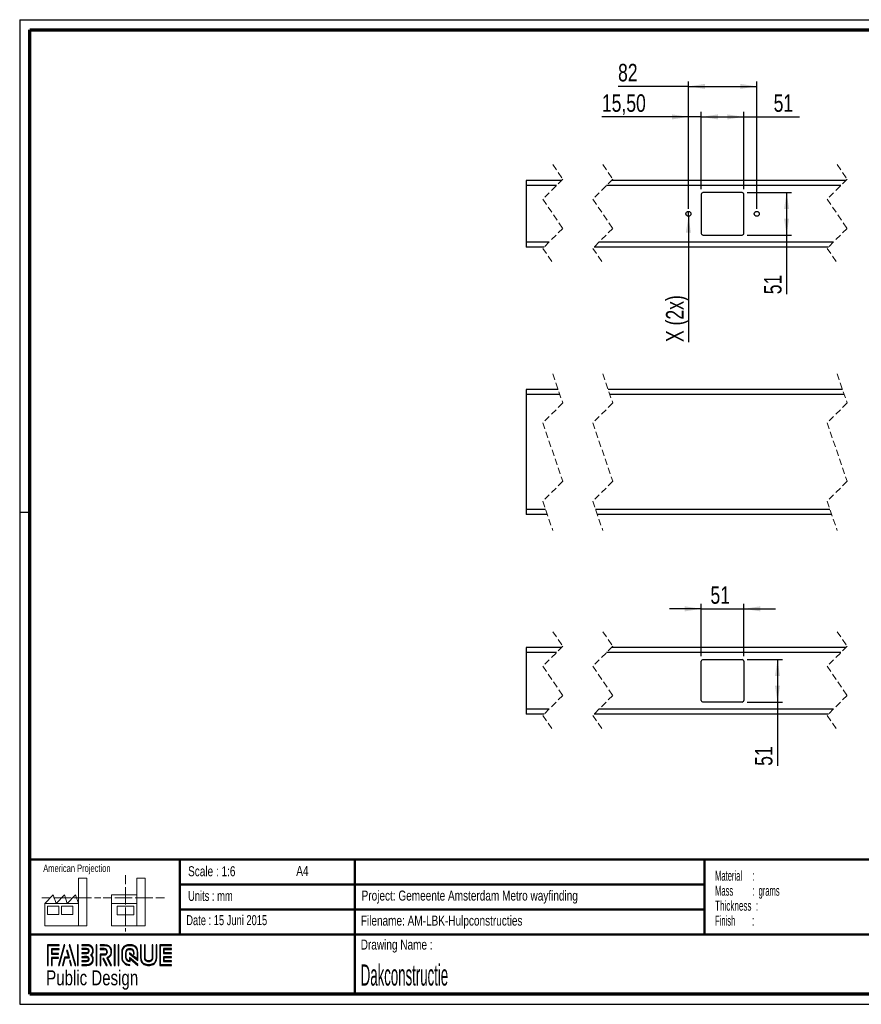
# Paper-space layout 'Gaten dakconstructie (Pendel)' of a CAD drawing. Header units: millimetres. Extents: x 7 to 291, y 7 to 204.
# Tile 1 of 2: x 7 to 175, y 7 to 204. Entities that reach past the tile are written whole.
import ezdxf

# ---------------------------------------------------------------- set-up
doc = ezdxf.new("R2010")
doc.units = ezdxf.units.MM
doc.linetypes.add('HIDDEN', pattern=[1.905, 1.27, -0.635])
for name, color, linetype in [('LAYER1', 7, 'Continuous'), ('LAYER2', 7, 'Continuous'), ('LOGO', 7, 'Continuous')]:
    doc.layers.add(name, color=color, linetype=linetype)
doc.styles.add('SLDTEXTSTYLE0', font='TXT', dxfattribs={"width": 0.7})
doc.styles.add('SLDTEXTSTYLE1', font='TXT', dxfattribs={"width": 0.75})
doc.styles.add('SLDTEXTSTYLE2', font='TXT', dxfattribs={"width": 0.697368})
doc.styles.add('SLDTEXTSTYLE4', font='TXT', dxfattribs={"width": 0.5675})
doc.styles.add('SLDTEXTSTYLE5', font='TXT', dxfattribs={"width": 0.55})
doc.styles.add('SLDTEXTSTYLE6', font='TXT', dxfattribs={"width": 0.605})
doc.styles.add('SLDTEXTSTYLE7', font='TXT', dxfattribs={"width": 0.549})
doc.styles.add('SLDTEXTSTYLE8', font='TXT', dxfattribs={"width": 0.467045})
doc.dimstyles.new('SLDDIMSTYLE10', dxfattribs={"dimtxt": 3.5, "dimasz": 3.302, "dimexe": 0, "dimexo": 0.0625, "dimgap": 0.875, "dimtad": 1, "dimlfac": 6, "dimrnd": 1e-09, "dimzin": 12, "dimdsep": 46, "dimtxsty": 'SLDTEXTSTYLE1', "dimsah": 1, "dimcen": 0.09, "dimadec": 0, "dimazin": 3, "dimtfac": 1, "dimtmove": 0, "dimatfit": 0, "dimfxl": 1, "dimfrac": 2, "dimtolj": 1, "dimtzin": 12, "dimarcsym": 0})
doc.dimstyles.new('SLDDIMSTYLE11', dxfattribs={"dimtxt": 3.5, "dimasz": 3.302, "dimexe": 0, "dimexo": 0.0625, "dimgap": 0.875, "dimtad": 1, "dimlfac": 6, "dimrnd": 1e-09, "dimzin": 12, "dimdsep": 46, "dimtxsty": 'SLDTEXTSTYLE1', "dimsah": 1, "dimcen": 0.09, "dimadec": 0, "dimazin": 3, "dimtfac": 1, "dimtofl": 0, "dimtmove": 0, "dimatfit": 3, "dimfxl": 1, "dimfrac": 2, "dimtolj": 1, "dimtzin": 12, "dimarcsym": 0})
doc.dimstyles.new('SLDDIMSTYLE12', dxfattribs={"dimtxt": 3.5, "dimasz": 3.302, "dimexe": 0, "dimexo": 0.0625, "dimgap": 0.875, "dimtad": 1, "dimlfac": 6, "dimrnd": 1e-09, "dimzin": 12, "dimdsep": 46, "dimtxsty": 'SLDTEXTSTYLE1', "dimblk1": 'NONE', "dimsah": 1, "dimcen": 0, "dimadec": 0, "dimazin": 3, "dimtfac": 1, "dimtmove": 0, "dimatfit": 3, "dimldrblk": 'NONE', "dimfxl": 1, "dimfrac": 2, "dimtolj": 1, "dimtzin": 12, "dimarcsym": 0})

# ---------------------------------------------------------------- blocks, each defined once
blk = doc.blocks.new('SW_NOTE_0_18')
at = {"layer": 'LOGO', "color": 0, "char_height": 2, "attachment_point": 1}
for s, insert, style in [('Material     :', (0, 2.58), 'SLDTEXTSTYLE4'), ('Mass         :  grams', (0, -0.42), 'SLDTEXTSTYLE5'), ('Thickness  :', (0, -3.42), 'SLDTEXTSTYLE6'), ('Finish        :', (0, -6.42), 'SLDTEXTSTYLE7')]:
    blk.add_mtext(s, dxfattribs=dict(at, insert=insert, style=style))
blk = doc.blocks.new('_D_31')
at = {"layer": 'LOGO'}
for p, q in [((142.9, 76.41), (142.9, 86.91)), ((151.4, 76.41), (151.4, 86.91)), ((142.9, 85.91), (136.55, 85.91)), ((142.9, 85.91), (151.4, 85.91)), ((151.4, 85.91), (157.75, 85.91))]:
    blk.add_line(p, q, dxfattribs=at)
for points in [[(142.9, 85.91), (139.6, 86.42), (139.6, 85.4)], [(151.4, 85.91), (154.71, 85.4), (154.71, 86.42)]]:
    blk.add_solid(points, dxfattribs=at)
at = {"layer": 'LOGO', "insert": (144.73, 90.42), "char_height": 3.5, "attachment_point": 1, "style": 'SLDTEXTSTYLE1'}
blk.add_mtext('51', dxfattribs=at)
blk = doc.blocks.new('_D_32')
at = {"layer": 'LOGO'}
for p, q in [((152.07, 75.75), (159.14, 75.75)), ((158.14, 75.75), (158.14, 67.25)), ((152.07, 67.25), (159.14, 67.25)), ((158.14, 67.25), (158.14, 54.5))]:
    blk.add_line(p, q, dxfattribs=at)
for points in [[(158.14, 75.75), (157.63, 72.45), (158.65, 72.45)], [(158.14, 67.25), (158.65, 70.55), (157.63, 70.55)]]:
    blk.add_solid(points, dxfattribs=at)
at = {"layer": 'LOGO', "insert": (153.63, 54.5), "char_height": 3.5, "attachment_point": 1, "rotation": 90, "style": 'SLDTEXTSTYLE1'}
blk.add_mtext('51', dxfattribs=at)
blk = doc.blocks.new('_D_33')
at = {"layer": 'LOGO'}
for p, q in [((140.32, 165.94), (140.32, 191.44)), ((153.99, 165.94), (153.99, 191.44)), ((140.32, 190.44), (126.25, 190.44)), ((140.32, 190.44), (153.99, 190.44))]:
    blk.add_line(p, q, dxfattribs=at)
for points in [[(140.32, 190.44), (143.62, 189.93), (143.62, 190.94)], [(153.99, 190.44), (150.68, 190.94), (150.68, 189.93)]]:
    blk.add_solid(points, dxfattribs=at)
at = {"layer": 'LOGO', "insert": (126.25, 194.95), "char_height": 3.5, "attachment_point": 1, "style": 'SLDTEXTSTYLE1'}
blk.add_mtext('82', dxfattribs=at)
blk = doc.blocks.new('_D_34')
at = {"layer": 'LOGO'}
for q in [(140.32, 165.44), (140.32, 139.29)]:
    blk.add_line((140.32, 164.44), q, dxfattribs=at)
blk.add_solid([(140.32, 164.44), (139.81, 161.14), (140.83, 161.14)], dxfattribs=at)
at = {"layer": 'LOGO', "insert": (135.84, 139.29), "char_height": 3.5, "attachment_point": 1, "rotation": 90, "style": 'SLDTEXTSTYLE1'}
blk.add_mtext('X (2x)', dxfattribs=at)
blk = doc.blocks.new('_None')
blk = doc.blocks.new('_D_35')
at = {"layer": 'LOGO'}
for p, q in [((142.9, 169.86), (142.9, 185.34)), ((151.4, 169.86), (151.4, 185.34)), ((142.9, 184.34), (151.4, 184.34)), ((151.4, 184.34), (162.54, 184.34))]:
    blk.add_line(p, q, dxfattribs=at)
for points in [[(142.9, 184.34), (146.21, 183.83), (146.21, 184.84)], [(151.4, 184.34), (148.1, 184.84), (148.1, 183.83)]]:
    blk.add_solid(points, dxfattribs=at)
at = {"layer": 'LOGO', "insert": (157.37, 188.85), "char_height": 3.5, "attachment_point": 1, "style": 'SLDTEXTSTYLE1'}
blk.add_mtext('51', dxfattribs=at)
blk = doc.blocks.new('_D_36')
at = {"layer": 'LOGO'}
for p, q in [((152.07, 169.19), (160.96, 169.19)), ((159.96, 169.19), (159.96, 160.69)), ((152.07, 160.69), (160.96, 160.69)), ((159.96, 160.69), (159.96, 148.85))]:
    blk.add_line(p, q, dxfattribs=at)
for points in [[(159.96, 169.19), (159.45, 165.89), (160.46, 165.89)], [(159.96, 160.69), (160.46, 163.99), (159.45, 163.99)]]:
    blk.add_solid(points, dxfattribs=at)
at = {"layer": 'LOGO', "insert": (155.44, 148.85), "char_height": 3.5, "attachment_point": 1, "rotation": 90, "style": 'SLDTEXTSTYLE1'}
blk.add_mtext('51', dxfattribs=at)
blk = doc.blocks.new('_D_37')
at = {"layer": 'LOGO'}
for p, q in [((140.32, 165.94), (140.32, 185.34)), ((142.9, 169.86), (142.9, 185.34)), ((140.32, 184.34), (123.02, 184.34)), ((142.9, 184.34), (140.32, 184.34)), ((142.9, 184.34), (149.25, 184.34))]:
    blk.add_line(p, q, dxfattribs=at)
for points in [[(140.32, 184.34), (137.02, 184.84), (137.02, 183.83)], [(142.9, 184.34), (146.21, 183.83), (146.21, 184.84)]]:
    blk.add_solid(points, dxfattribs=at)
at = {"layer": 'LOGO', "insert": (123.02, 188.85), "char_height": 3.5, "attachment_point": 1, "style": 'SLDTEXTSTYLE1'}
blk.add_mtext('15,50', dxfattribs=at)

psp = doc.layouts.new('Gaten dakconstructie (Pendel)')

# ---------------------------------------------------------------- hatches: boundary and pattern name
at = {"layer": 'LOGO'}
for points in [[(12.1556, 14.5513), (12.2937, 14.5513), (12.2937, 18.5369), (14.4917, 18.5369), (14.4917, 18.6746), (12.1556, 18.6746)], [(13.0549, 16.9247), (13.0549, 17.7554), (14.4917, 17.7554), (14.4917, 17.8937), (12.9168, 17.8937), (12.9168, 16.7864), (14.3556, 16.7864), (14.3556, 16.9247)], [(15.6216, 18.6974), (15.4787, 18.6974), (14.2989, 14.5741), (14.4415, 14.5741)], [(17.7833, 14.5741), (16.6032, 18.6974), (16.4562, 18.6974), (17.6385, 14.5741)], [(18.2845, 14.5741), (18.2845, 18.6974), (18.1462, 18.6974), (18.1462, 14.5741)], [(21.988, 14.5741), (21.988, 18.6974), (21.8497, 18.6974), (21.8497, 14.5741)], [(25.6356, 14.5741), (25.6356, 18.6974), (25.4976, 18.6974), (25.4976, 14.5741)], [(26.4201, 14.5741), (26.4201, 18.6974), (26.2822, 18.6974), (26.2822, 14.5741)], [(35.4978, 17.0959), (35.4978, 17.7782), (36.9288, 17.7782), (36.9288, 17.9165), (35.3592, 17.9165), (35.3592, 16.9574), (36.9288, 16.9574), (36.9288, 17.0959)], [(13.0549, 14.5513), (13.0549, 16.0053), (14.3556, 16.0053), (14.3556, 16.1431), (12.9168, 16.1431), (12.9168, 14.5513)], [(15.2569, 14.5741), (15.6687, 16.0853), (16.5031, 16.0853), (16.108, 17.5808), (15.9604, 17.5808), (16.3241, 16.2236), (15.563, 16.2236), (15.1166, 14.5741)], [(24.0365, 14.5741), (23.378, 15.9163), (23.2241, 15.9163), (23.8828, 14.5741)], [(36.9288, 15.3561), (36.9288, 15.4945), (35.4978, 15.4945), (35.4978, 16.1769), (36.9288, 16.1769), (36.9288, 16.315), (35.3592, 16.315), (35.3592, 15.3561)], [(16.9549, 14.5741), (16.6818, 15.5614), (16.5341, 15.5614), (16.8148, 14.5741)]]:
    psp.add_hatch(color=256, dxfattribs=at).paths.add_polyline_path(points, flags=0)
h = psp.add_hatch(color=256, dxfattribs=at)
edge = h.paths.add_edge_path(flags=0)
edge.add_line((18.9972, 14.5741), (20.0042, 14.5741))
edge.add_spline(control_points=[(20.0042, 14.5741), (20.6984, 14.5741), (21.2627, 15.1403), (21.2627, 15.8358), (21.2627, 16.1289), (21.1483, 16.4103), (20.9458, 16.6392), (21.1483, 16.8676), (21.2627, 17.1492), (21.2627, 17.4425), (21.2627, 18.1373), (20.6984, 18.7026), (20.0042, 18.7026)], knot_values=[0, 0, 0, 0, 1, 2, 3, 4, 5, 6, 7, 8, 9, 10, 10, 10, 10], weights=[1, 1, 1, 1, 1, 1, 1, 1, 1, 1, 1, 1, 1], degree=3, periodic=0)
edge.add_line((20.0042, 18.7026), (18.9972, 18.7026))
edge.add_line((18.9972, 18.7026), (18.9972, 18.5645))
edge.add_line((18.9972, 18.5645), (20.0042, 18.5645))
edge.add_spline(control_points=[(20.0042, 18.5645), (20.6221, 18.5645), (21.1247, 18.0612), (21.1247, 17.4425), (21.1247, 17.1653), (21.0121, 16.897), (20.808, 16.687)], knot_values=[0, 0, 0, 0, 1, 2, 3, 4, 4, 4, 4], weights=[1, 1, 1, 1, 1, 1, 1], degree=3, periodic=0)
edge.add_line((20.808, 16.687), (20.7611, 16.6392))
edge.add_line((20.7611, 16.6392), (20.808, 16.5908))
edge.add_spline(control_points=[(20.808, 16.5908), (21.0121, 16.3809), (21.1247, 16.1126), (21.1247, 15.8358), (21.1247, 15.2162), (20.6221, 14.7124), (20.0042, 14.7124)], knot_values=[0, 0, 0, 0, 1, 2, 3, 4, 4, 4, 4], weights=[1, 1, 1, 1, 1, 1, 1], degree=3, periodic=0)
edge.add_line((20.0042, 14.7124), (18.9972, 14.7124))
edge.add_line((18.9972, 14.7124), (18.9972, 14.5741))
h = psp.add_hatch(color=256, dxfattribs=at)
edge = h.paths.add_edge_path(flags=0)
edge.add_line((18.9972, 16.9571), (20.0022, 16.9571))
edge.add_spline(control_points=[(20.0022, 16.9571), (20.2546, 16.9884), (20.4382, 17.1968), (20.4382, 17.442), (20.4382, 17.7119), (20.2241, 17.9238), (19.9504, 17.9238)], knot_values=[0, 0, 0, 0, 1, 2, 3, 4, 4, 4, 4], weights=[1, 1, 1, 1, 1, 1, 1], degree=3, periodic=0)
edge.add_line((19.9504, 17.9238), (18.9972, 17.9238))
edge.add_line((18.9972, 17.9238), (18.9972, 17.7856))
edge.add_line((18.9972, 17.7856), (19.9504, 17.7856))
edge.add_spline(control_points=[(19.9504, 17.7856), (20.1465, 17.7856), (20.3002, 17.6347), (20.3002, 17.442), (20.3002, 17.2663), (20.1685, 17.1169), (19.9931, 17.0945)], knot_values=[0, 0, 0, 0, 1, 2, 3, 4, 4, 4, 4], weights=[1, 1, 1, 1, 1, 1, 1], degree=3, periodic=0)
edge.add_line((19.9931, 17.0945), (18.9972, 17.095))
edge.add_line((18.9972, 17.095), (18.9972, 16.9571))
h = psp.add_hatch(color=256, dxfattribs=at)
edge = h.paths.add_edge_path(flags=0)
edge.add_line((24.7579, 14.5741), (24.9113, 14.5741))
edge.add_line((24.9113, 14.5741), (24.1868, 16.0495))
edge.add_spline(control_points=[(24.1868, 16.0495), (24.6425, 16.2927), (24.9381, 16.7668), (24.9381, 17.2873), (24.9381, 18.0647), (24.3067, 18.6974), (23.5307, 18.6974)], knot_values=[0, 0, 0, 0, 1, 2, 3, 4, 4, 4, 4], weights=[1, 1, 1, 1, 1, 1, 1], degree=3, periodic=0)
edge.add_line((23.5307, 18.6974), (22.6341, 18.6974))
edge.add_line((22.6341, 18.6974), (22.6341, 18.5596))
edge.add_line((22.6341, 18.5596), (23.5307, 18.5596))
edge.add_spline(control_points=[(23.5307, 18.5596), (24.2307, 18.5596), (24.8002, 17.9888), (24.8002, 17.2873), (24.8002, 16.7961), (24.5134, 16.3438), (24.0687, 16.1354)], knot_values=[0, 0, 0, 0, 1, 2, 3, 4, 4, 4, 4], weights=[1, 1, 1, 1, 1, 1, 1], degree=3, periodic=0)
edge.add_line((24.0687, 16.1354), (24.005, 16.1056))
edge.add_line((24.005, 16.1056), (24.7579, 14.5741))
h = psp.add_hatch(color=256, dxfattribs=at)
edge = h.paths.add_edge_path(flags=0)
edge.add_line((22.6341, 17.7782), (23.4766, 17.7782))
edge.add_spline(control_points=[(23.4766, 17.7782), (23.744, 17.7782), (23.9613, 17.5582), (23.9613, 17.2873), (23.9613, 17.0167), (23.744, 16.7964), (23.4766, 16.7964)], knot_values=[0, 0, 0, 0, 1, 2, 3, 4, 4, 4, 4], weights=[1, 1, 1, 1, 1, 1, 1], degree=3, periodic=0)
edge.add_line((23.4766, 16.7964), (22.6341, 16.7964))
edge.add_line((22.6341, 16.7964), (22.6341, 14.5741))
edge.add_line((22.6341, 14.5741), (22.7721, 14.5741))
edge.add_line((22.7721, 14.5741), (22.7721, 16.6587))
edge.add_line((22.7721, 16.6587), (23.4766, 16.6587))
edge.add_spline(control_points=[(23.4766, 16.6587), (23.8201, 16.6587), (24.0995, 16.9404), (24.0995, 17.2873), (24.0995, 17.634), (23.8201, 17.9165), (23.4766, 17.9165)], knot_values=[0, 0, 0, 0, 1, 2, 3, 4, 4, 4, 4], weights=[1, 1, 1, 1, 1, 1, 1], degree=3, periodic=0)
edge.add_line((23.4766, 17.9165), (22.6341, 17.9165))
edge.add_line((22.6341, 17.9165), (22.6341, 17.7782))
h = psp.add_hatch(color=256, dxfattribs=at)
edge = h.paths.add_edge_path(flags=0)
edge.add_line((30.2264, 15.5605), (30.2269, 17.0654))
edge.add_spline(control_points=[(30.2269, 17.0654), (30.2269, 17.9655), (29.4961, 18.6974), (28.598, 18.6974), (27.6991, 18.6974), (26.9681, 17.9655), (26.9681, 17.0654)], knot_values=[0, 0, 0, 0, 1, 2, 3, 4, 4, 4, 4], weights=[1, 1, 1, 1, 1, 1, 1], degree=3, periodic=0)
edge.add_line((26.9681, 17.0654), (26.9681, 16.2063))
edge.add_spline(control_points=[(26.9681, 16.2063), (26.9681, 15.3065), (27.6986, 14.5741), (28.597, 14.5741)], knot_values=[1, 1, 1, 1, 2, 2, 2, 2], weights=[1, 1, 1, 1], degree=3, periodic=0)
edge.add_line((28.597, 14.5741), (28.597, 14.7124))
edge.add_spline(control_points=[(28.597, 14.7124), (27.7748, 14.7124), (27.1063, 15.3828), (27.1063, 16.2063)], knot_values=[3, 3, 3, 3, 4, 4, 4, 4], weights=[1, 1, 1, 1], degree=3, periodic=0)
edge.add_line((27.1063, 16.2063), (27.1063, 17.0654))
edge.add_spline(control_points=[(27.1063, 17.0654), (27.1063, 17.8894), (27.7754, 18.5596), (28.598, 18.5596), (29.42, 18.5596), (30.0886, 17.8894), (30.0886, 17.0654)], knot_values=[0, 0, 0, 0, 1, 2, 3, 4, 4, 4, 4], weights=[1, 1, 1, 1, 1, 1, 1], degree=3, periodic=0)
edge.add_spline(control_points=[(30.0886, 17.0654), (30.0886, 16.0664), (30.0886, 15.8401), (29.8944, 15.9884), (28.5267, 17.0528)], knot_values=[0, 0, 0, 0, 1, 2, 2, 2, 2], weights=[1, 1, 1, 1, 1], degree=3, periodic=0)
edge.add_line((28.5267, 17.0528), (28.5267, 16.8867))
edge.add_line((28.5267, 16.8867), (30.2264, 15.5605))
h = psp.add_hatch(color=256, dxfattribs=at)
edge = h.paths.add_edge_path(flags=0)
edge.add_line((30.2264, 14.5741), (30.2264, 14.7661))
edge.add_line((30.2264, 14.7661), (28.5267, 16.1333))
edge.add_line((28.5267, 16.1333), (28.5267, 15.5082))
edge.add_spline(control_points=[(28.5267, 15.5082), (28.169, 15.5446), (27.8856, 15.8387), (27.8856, 16.2082)], knot_values=[0, 0, 0, 0, 1, 1, 1, 1], weights=[1, 1, 1, 1], degree=3, periodic=0)
edge.add_line((27.8856, 16.2082), (27.8864, 17.064))
edge.add_spline(control_points=[(27.8864, 17.064), (27.8864, 17.4571), (28.2058, 17.7773), (28.598, 17.7773), (28.99, 17.7773), (29.3093, 17.4571), (29.3093, 17.064)], knot_values=[0, 0, 0, 0, 1, 2, 3, 4, 4, 4, 4], weights=[1, 1, 1, 1, 1, 1, 1], degree=3, periodic=0)
edge.add_line((29.3093, 17.064), (29.3085, 16.8265))
edge.add_line((29.3085, 16.8265), (29.4466, 16.826))
edge.add_line((29.4466, 16.826), (29.4471, 17.0636))
edge.add_spline(control_points=[(29.4471, 17.0636), (29.4471, 17.5332), (29.0661, 17.9151), (28.598, 17.9151), (28.1296, 17.9151), (27.7484, 17.5332), (27.7484, 17.064)], knot_values=[0, 0, 0, 0, 1, 2, 3, 4, 4, 4, 4], weights=[1, 1, 1, 1, 1, 1, 1], degree=3, periodic=0)
edge.add_line((27.7484, 17.064), (27.7474, 16.2082))
edge.add_spline(control_points=[(27.7474, 16.2082), (27.7474, 15.7385), (28.1279, 15.3559), (28.5952, 15.3559)], knot_values=[0, 0, 0, 0, 1, 1, 1, 1], weights=[1, 1, 1, 1], degree=3, periodic=0)
edge.add_line((28.5952, 15.3559), (28.6644, 15.3559))
edge.add_line((28.6644, 15.3559), (28.6644, 15.8538))
edge.add_line((28.6644, 15.8538), (30.2264, 14.5741))
h = psp.add_hatch(color=256, dxfattribs=at)
edge = h.paths.add_edge_path(flags=0)
edge.add_line((30.7263, 18.6974), (30.7263, 16.2063))
edge.add_spline(control_points=[(30.7263, 16.2063), (30.7263, 15.3065), (31.457, 14.5741), (32.3551, 14.5741), (33.2541, 14.5741), (33.985, 15.3065), (33.985, 16.2063)], knot_values=[0, 0, 0, 0, 1, 2, 3, 4, 4, 4, 4], weights=[1, 1, 1, 1, 1, 1, 1], degree=3, periodic=0)
edge.add_line((33.985, 16.2063), (33.985, 18.6974))
edge.add_line((33.985, 18.6974), (33.847, 18.6974))
edge.add_line((33.847, 18.6974), (33.847, 16.2063))
edge.add_spline(control_points=[(33.847, 16.2063), (33.847, 15.3828), (33.1776, 14.7124), (32.3551, 14.7124), (31.5331, 14.7124), (30.8641, 15.3828), (30.8641, 16.2063)], knot_values=[0, 0, 0, 0, 1, 2, 3, 4, 4, 4, 4], weights=[1, 1, 1, 1, 1, 1, 1], degree=3, periodic=0)
edge.add_line((30.8641, 16.2063), (30.8641, 18.6974))
edge.add_line((30.8641, 18.6974), (30.7263, 18.6974))
h = psp.add_hatch(color=256, dxfattribs=at)
edge = h.paths.add_edge_path(flags=0)
edge.add_line((31.5062, 18.6974), (31.5062, 16.2082))
edge.add_spline(control_points=[(31.5062, 16.2082), (31.5062, 15.7388), (31.8869, 15.3566), (32.3551, 15.3566), (32.8235, 15.3566), (33.2045, 15.7388), (33.2045, 16.2082)], knot_values=[0, 0, 0, 0, 1, 2, 3, 4, 4, 4, 4], weights=[1, 1, 1, 1, 1, 1, 1], degree=3, periodic=0)
edge.add_line((33.2045, 16.2082), (33.2045, 18.6974))
edge.add_line((33.2045, 18.6974), (33.0666, 18.6974))
edge.add_line((33.0666, 18.6974), (33.0666, 16.2082))
edge.add_spline(control_points=[(33.0666, 16.2082), (33.0666, 15.8148), (32.747, 15.4947), (32.3551, 15.4947), (31.9628, 15.4947), (31.6439, 15.8148), (31.6439, 16.2082)], knot_values=[0, 0, 0, 0, 1, 2, 3, 4, 4, 4, 4], weights=[1, 1, 1, 1, 1, 1, 1], degree=3, periodic=0)
edge.add_line((31.6439, 16.2082), (31.6439, 18.6974))
edge.add_line((31.6439, 18.6974), (31.5062, 18.6974))
h = psp.add_hatch(color=256, dxfattribs=at)
edge = h.paths.add_edge_path(flags=0)
edge.add_line((36.9288, 14.5736), (36.9288, 14.7117))
edge.add_spline(control_points=[(36.9288, 14.7117), (34.866, 14.7117), (34.7363, 14.7117), (34.7363, 14.8426), (34.7363, 18.4287), (34.7363, 18.5596)], knot_values=[0, 0, 0, 0, 1, 2, 3, 3, 3, 3], weights=[1, 1, 1, 1, 1, 1], degree=3, periodic=0)
edge.add_line((34.7363, 18.5596), (36.9288, 18.5596))
edge.add_line((36.9288, 18.5596), (36.9288, 18.6974))
edge.add_line((36.9288, 18.6974), (34.5979, 18.6974))
edge.add_line((34.5979, 18.6974), (34.5979, 14.5736))
edge.add_line((34.5979, 14.5736), (36.9288, 14.5736))
h = psp.add_hatch(color=256, dxfattribs=at)
edge = h.paths.add_edge_path(flags=0)
edge.add_line((18.9972, 15.3466), (19.9504, 15.3466))
edge.add_spline(control_points=[(19.9504, 15.3466), (20.2196, 15.3466), (20.4382, 15.5659), (20.4382, 15.8358), (20.4382, 16.1058), (20.2241, 16.3174), (19.9504, 16.3174), (19.9502, 16.3174), (18.997, 16.3155)], knot_values=[0, 0, 0, 0, 1, 2, 3, 4, 5, 6, 6, 6, 6], weights=[1, 1, 1, 1, 1, 1, 1, 1, 1], degree=3, periodic=0)
edge.add_line((18.997, 16.3155), (18.9972, 16.1774))
edge.add_line((18.9972, 16.1774), (19.9504, 16.1793))
edge.add_spline(control_points=[(19.9504, 16.1793), (20.1465, 16.1793), (20.3002, 16.0283), (20.3002, 15.8358), (20.3002, 15.642), (20.1433, 15.4843), (19.9504, 15.4843)], knot_values=[0, 0, 0, 0, 1, 2, 3, 4, 4, 4, 4], weights=[1, 1, 1, 1, 1, 1, 1], degree=3, periodic=0)
edge.add_line((19.9504, 15.4843), (18.9972, 15.4843))
edge.add_line((18.9972, 15.4843), (18.9972, 15.3466))

# ---------------------------------------------------------------- linework, layer by layer
at = {"color": 7, "linetype": 'HIDDEN', "lineweight": 18}
for p, q in [((113.1879, 174.7824), (115.1879, 171.8616)), ((123.1879, 174.7824), (125.1879, 171.8616)), ((170.0613, 174.7824), (172.0613, 171.8616)), ((115.1879, 171.8616), (111.1879, 167.8616)), ((125.1879, 171.8616), (121.1879, 167.8616)), ((172.0613, 171.8616), (168.0613, 167.8616)), ((111.1879, 167.8616), (115.1879, 162.0199)), ((121.1879, 167.8616), (125.1879, 162.0199)), ((168.0613, 167.8616), (172.0613, 162.0199)), ((115.1879, 162.0199), (111.1879, 158.0199)), ((125.1879, 162.0199), (121.1879, 158.0199)), ((172.0613, 162.0199), (168.0613, 158.0199)), ((111.1879, 158.0199), (113.1879, 155.0991)), ((121.1879, 158.0199), (123.1879, 155.0991)), ((168.0613, 158.0199), (170.0613, 155.0991)), ((113.1879, 132.9411), (115.1879, 127.1036)), ((123.1879, 132.9411), (125.1879, 127.1036)), ((170.0613, 132.9411), (172.0613, 127.1036)), ((115.1879, 127.1036), (111.1879, 123.1036)), ((125.1879, 127.1036), (121.1879, 123.1036)), ((172.0613, 127.1036), (168.0613, 123.1036)), ((111.1879, 123.1036), (115.1879, 111.4286)), ((121.1879, 123.1036), (125.1879, 111.4286)), ((168.0613, 123.1036), (172.0613, 111.4286)), ((115.1879, 111.4286), (111.1879, 107.4286)), ((125.1879, 111.4286), (121.1879, 107.4286)), ((172.0613, 111.4286), (168.0613, 107.4286)), ((111.1879, 107.4286), (113.1879, 101.5911)), ((121.1879, 107.4286), (123.1879, 101.5911)), ((168.0613, 107.4286), (170.0613, 101.5911)), ((113.1879, 81.3397), (115.1879, 78.4189)), ((123.1879, 81.3397), (125.1879, 78.4189)), ((170.0613, 81.3397), (172.0613, 78.4189)), ((115.1879, 78.4189), (111.1879, 74.4189)), ((125.1879, 78.4189), (121.1879, 74.4189)), ((172.0613, 78.4189), (168.0613, 74.4189)), ((111.1879, 74.4189), (115.1879, 68.5772)), ((121.1879, 74.4189), (125.1879, 68.5772)), ((168.0613, 74.4189), (172.0613, 68.5772)), ((115.1879, 68.5772), (111.1879, 64.5772)), ((125.1879, 68.5772), (121.1879, 64.5772)), ((172.0613, 68.5772), (168.0613, 64.5772)), ((111.1879, 64.5772), (113.1879, 61.6564)), ((121.1879, 64.5772), (123.1879, 61.6564)), ((168.0613, 64.5772), (170.0613, 61.6564))]:
    psp.add_line(p, q, dxfattribs=at)
at = {"color": 7, "linetype": 'Continuous', "lineweight": 25}
for p, q in [((114.9338, 171.6074), (107.8615, 171.6074)), ((107.8615, 171.6074), (107.8615, 170.6074)), ((171.8071, 171.6074), (124.9338, 171.6074)), ((113.9338, 170.6074), (107.8615, 170.6074)), ((107.8615, 170.6074), (107.8615, 159.2741)), ((170.8071, 170.6074), (123.9338, 170.6074)), ((142.9032, 168.8574), (142.9032, 161.0241)), ((151.0699, 169.1907), (143.2365, 169.1907)), ((151.4032, 161.0241), (151.4032, 168.8574)), ((143.2365, 160.6907), (151.0699, 160.6907)), ((112.4421, 159.2741), (107.8615, 159.2741)), ((107.8615, 159.2741), (107.8615, 158.2741)), ((111.4421, 158.2741), (107.8615, 158.2741)), ((168.3155, 158.2741), (121.4421, 158.2741)), ((169.3155, 159.2741), (122.4421, 159.2741)), ((114.2757, 129.7661), (107.8615, 129.7661)), ((107.8615, 129.7661), (107.8615, 128.7661)), ((114.6183, 128.7661), (107.8615, 128.7661)), ((107.8615, 128.7661), (107.8615, 105.7661)), ((171.1491, 129.7661), (124.2757, 129.7661)), ((171.4917, 128.7661), (124.6183, 128.7661)), ((111.7575, 105.7661), (107.8615, 105.7661)), ((107.8615, 105.7661), (107.8615, 104.7661)), ((112.1001, 104.7661), (107.8615, 104.7661)), ((168.6309, 105.7661), (121.7575, 105.7661)), ((168.9735, 104.7661), (122.1001, 104.7661)), ((114.9338, 78.1647), (107.8615, 78.1647)), ((107.8615, 78.1647), (107.8615, 77.1647)), ((113.9338, 77.1647), (107.8615, 77.1647)), ((107.8615, 77.1647), (107.8615, 65.8314)), ((170.8071, 77.1647), (123.9338, 77.1647)), ((171.8071, 78.1647), (124.9338, 78.1647)), ((142.9032, 67.5814), (142.9032, 75.4147)), ((143.2365, 75.7481), (151.0699, 75.7481)), ((151.4032, 75.4147), (151.4032, 67.5814)), ((151.0699, 67.2481), (143.2365, 67.2481)), ((112.4421, 65.8314), (107.8615, 65.8314)), ((107.8615, 65.8314), (107.8615, 64.8314)), ((169.3155, 65.8314), (122.4421, 65.8314)), ((111.4421, 64.8314), (107.8615, 64.8314)), ((168.3155, 64.8314), (121.4421, 64.8314))]:
    psp.add_line(p, q, dxfattribs=at)
for centre in [(140.3199, 164.9407), (153.9865, 164.9407)]:
    psp.add_circle(centre, 0.5, dxfattribs=at)
for centre, start, end in [((143.2365, 168.8574), 89.999863, 180.000137), ((151.0699, 168.8574), 359.999863, 90.000137), ((143.2365, 161.0241), 179.999863, 270.000137), ((151.0699, 161.0241), 269.999863, 0.000137), ((143.2365, 75.4147), 89.999863, 180.000137), ((151.0699, 75.4147), 359.999863, 90.000137), ((143.2365, 67.5814), 179.999863, 270.000137), ((151.0699, 67.5814), 269.999863, 0.000137)]:
    psp.add_arc(centre, 0.3333, start, end, dxfattribs=at)
at = {"layer": 'LAYER1', "lineweight": 50}
for p, q in [((8.5696, 35.7839), (288.5696, 35.7839)), ((38.5696, 35.7839), (38.5696, 20.7839)), ((73.5696, 35.7839), (73.5696, 8.7839)), ((143.5696, 35.7839), (143.5696, 20.7839)), ((38.5696, 30.7839), (143.5696, 30.7839)), ((38.5696, 25.7839), (143.5696, 25.7839)), ((8.5696, 20.7839), (288.5696, 20.7839))]:
    psp.add_line(p, q, dxfattribs=at)
at = {"layer": 'LAYER2', "lineweight": 70}
for p, q in [((8.5696, 8.7839), (8.5696, 201.7839)), ((8.5696, 201.7839), (288.5696, 201.7839)), ((288.5696, 8.7839), (8.5696, 8.7839))]:
    psp.add_line(p, q, dxfattribs=at)
at = {"layer": 'LOGO'}
for p, q in [((6.5696, 203.7839), (290.5696, 203.7839)), ((6.5696, 203.7839), (6.5696, 6.7839)), ((6.5696, 105.2839), (8.6215, 105.2839)), ((6.5696, 6.7839), (290.5696, 6.7839))]:
    psp.add_line(p, q, dxfattribs=at)
at = {"layer": 'LOGO', "color": 7, "linetype": 'Continuous', "lineweight": 18}
for p, q in [((18.3208, 26.9711), (18.3208, 32.0361)), ((18.3208, 32.0361), (20.0027, 32.0361)), ((20.0027, 32.0361), (20.0027, 22.4704)), ((27.7328, 32.596), (27.7328, 30.8389)), ((31.6542, 32.0317), (29.9723, 32.0317)), ((29.9723, 32.0317), (29.9723, 22.466)), ((31.6542, 26.9668), (31.6542, 32.0317)), ((27.7328, 30.2516), (27.7328, 28.4899)), ((10.9809, 28.0997), (12.736, 28.0997)), ((11.5933, 26.9711), (13.2752, 28.6594)), ((13.2752, 28.6594), (13.8375, 26.9711)), ((13.321, 28.0997), (15.076, 28.0997)), ((13.8375, 26.9711), (15.5194, 28.6594)), ((15.076, 28.0997), (16.8309, 28.0997)), ((15.5194, 28.6594), (16.0814, 26.9711)), ((16.0814, 26.9711), (17.7632, 28.6594)), ((17.4159, 28.0997), (19.1711, 28.0997)), ((17.7632, 28.6594), (18.3208, 26.9711)), ((19.1711, 28.0997), (20.926, 28.0997)), ((21.511, 28.0997), (22.8089, 28.0997)), ((23.2447, 28.0953), (24.9952, 28.0953)), ((24.9266, 28.655), (24.9266, 26.9668)), ((24.9266, 28.655), (29.9723, 28.655)), ((25.5802, 28.0953), (27.3352, 28.0953)), ((27.3352, 28.0953), (29.0902, 28.0953)), ((27.7328, 28.4899), (27.7328, 26.7282)), ((29.6752, 28.0953), (31.4303, 28.0953)), ((31.4303, 28.0953), (33.1853, 28.0953)), ((33.7703, 28.0953), (35.5252, 28.0953)), ((18.3208, 26.9711), (11.5933, 26.9711)), ((11.5933, 26.9711), (11.5933, 22.4704)), ((12.1556, 26.4115), (14.3995, 26.4115)), ((12.1556, 24.7231), (12.1556, 26.4115)), ((14.3995, 26.4115), (14.3995, 24.7231)), ((14.957, 26.4115), (17.2012, 26.4115)), ((14.957, 24.7231), (14.957, 26.4115)), ((17.2012, 26.4115), (17.2012, 24.7231)), ((18.3208, 26.9711), (18.3208, 22.4704)), ((24.9266, 26.9668), (29.9723, 26.9668)), ((24.9266, 26.9668), (24.9266, 22.466)), ((26.0509, 26.4071), (29.4147, 26.4071)), ((26.0509, 24.7187), (26.0509, 26.4071)), ((27.7328, 26.1409), (27.7328, 24.3793)), ((29.4147, 26.4071), (29.4147, 24.7187)), ((31.6542, 26.9668), (31.6542, 22.466)), ((14.3995, 24.7231), (12.1556, 24.7231)), ((17.2012, 24.7231), (14.957, 24.7231)), ((29.4147, 24.7187), (26.0509, 24.7187)), ((27.7328, 24.3793), (27.7328, 22.6175)), ((11.5933, 22.4704), (18.3208, 22.4704)), ((18.3208, 22.4704), (20.0027, 22.4704)), ((24.9266, 22.466), (31.6542, 22.466)), ((27.7328, 22.0302), (27.7328, 21.342))]:
    psp.add_line(p, q, dxfattribs=at)
at = {"layer": 'LOGO', "color": 7, "linetype": 'Continuous', "lineweight": 25}
for p, q in [((14.4917, 18.6746), (12.1556, 18.6746)), ((15.4787, 18.6974), (14.2989, 14.5741)), ((14.4415, 14.5741), (15.6216, 18.6974))]:
    psp.add_line(p, q, dxfattribs=at)
at = {"layer": 'LOGO', "color": 7, "lineweight": 25}
for p, q in [((12.1556, 18.6746), (12.1556, 14.5513)), ((12.2937, 18.5369), (14.4917, 18.5369)), ((12.2937, 14.5513), (12.2937, 18.5369)), ((14.4917, 17.8937), (12.9168, 17.8937)), ((12.9168, 17.8937), (12.9168, 16.7864)), ((13.0549, 16.9247), (13.0549, 17.7554)), ((13.0549, 17.7554), (14.4917, 17.7554)), ((14.4917, 18.5369), (14.4917, 18.6746)), ((14.4917, 17.7554), (14.4917, 17.8937)), ((15.6216, 18.6974), (15.4787, 18.6974)), ((16.4562, 18.6974), (17.6385, 14.5741)), ((16.6032, 18.6974), (16.4562, 18.6974)), ((17.7833, 14.5741), (16.6032, 18.6974)), ((18.1462, 18.6974), (18.1462, 14.5741)), ((18.2845, 18.6974), (18.1462, 18.6974)), ((18.2845, 14.5741), (18.2845, 18.6974)), ((18.9972, 18.7026), (18.9972, 18.5645)), ((20.0042, 18.7026), (18.9972, 18.7026)), ((18.9972, 18.5645), (20.0042, 18.5645)), ((18.9972, 17.9238), (18.9972, 17.7856)), ((19.9504, 17.9238), (18.9972, 17.9238)), ((18.9972, 17.7856), (19.9504, 17.7856)), ((21.8497, 18.6974), (21.8497, 14.5741)), ((21.988, 18.6974), (21.8497, 18.6974)), ((21.988, 14.5741), (21.988, 18.6974)), ((23.5307, 18.6974), (22.6341, 18.6974)), ((22.6341, 18.6974), (22.6341, 18.5596)), ((22.6341, 18.5596), (23.5307, 18.5596)), ((23.4766, 17.9165), (22.6341, 17.9165)), ((22.6341, 17.9165), (22.6341, 17.7782)), ((23.4766, 17.9165), (22.6341, 17.9165)), ((22.6341, 17.9165), (22.6341, 17.7782)), ((22.6341, 17.7782), (23.4766, 17.7782)), ((22.6341, 17.7782), (23.4766, 17.7782)), ((25.4976, 18.6974), (25.4976, 14.5741)), ((25.6356, 18.6974), (25.4976, 18.6974)), ((25.6356, 14.5741), (25.6356, 18.6974)), ((26.2822, 18.6974), (26.2822, 14.5741)), ((26.4201, 18.6974), (26.2822, 18.6974)), ((26.4201, 14.5741), (26.4201, 18.6974)), ((30.8641, 18.6974), (30.7263, 18.6974)), ((30.7263, 18.6974), (30.7263, 16.2063)), ((30.8641, 18.6974), (30.7263, 18.6974)), ((30.7263, 18.6974), (30.7263, 16.2063)), ((30.8641, 16.2063), (30.8641, 18.6974)), ((30.8641, 16.2063), (30.8641, 18.6974)), ((31.6439, 18.6974), (31.5062, 18.6974)), ((31.5062, 18.6974), (31.5062, 16.2082)), ((31.6439, 18.6974), (31.5062, 18.6974)), ((31.5062, 18.6974), (31.5062, 16.2082)), ((31.6439, 16.2082), (31.6439, 18.6974)), ((31.6439, 16.2082), (31.6439, 18.6974)), ((33.0666, 18.6974), (33.0666, 16.2082)), ((33.2045, 18.6974), (33.0666, 18.6974)), ((33.0666, 18.6974), (33.0666, 16.2082)), ((33.2045, 18.6974), (33.0666, 18.6974)), ((33.2045, 16.2082), (33.2045, 18.6974)), ((33.2045, 16.2082), (33.2045, 18.6974)), ((33.847, 18.6974), (33.847, 16.2063)), ((33.985, 18.6974), (33.847, 18.6974)), ((33.847, 18.6974), (33.847, 16.2063)), ((33.985, 18.6974), (33.847, 18.6974)), ((33.985, 16.2063), (33.985, 18.6974)), ((33.985, 16.2063), (33.985, 18.6974)), ((36.9288, 18.6974), (34.5979, 18.6974)), ((34.5979, 18.6974), (34.5979, 14.5736)), ((36.9288, 18.6974), (34.5979, 18.6974)), ((34.5979, 18.6974), (34.5979, 14.5736)), ((34.7363, 18.5596), (36.9288, 18.5596)), ((34.7363, 18.5596), (36.9288, 18.5596)), ((36.9288, 17.9165), (35.3592, 17.9165)), ((35.3592, 17.9165), (35.3592, 16.9574)), ((36.9288, 17.9165), (35.3592, 17.9165)), ((35.3592, 17.9165), (35.3592, 16.9574)), ((35.4978, 17.0959), (35.4978, 17.7782)), ((35.4978, 17.7782), (36.9288, 17.7782)), ((35.4978, 17.0959), (35.4978, 17.7782)), ((35.4978, 17.7782), (36.9288, 17.7782)), ((36.9288, 18.5596), (36.9288, 18.6974)), ((36.9288, 18.5596), (36.9288, 18.6974)), ((36.9288, 17.7782), (36.9288, 17.9165)), ((36.9288, 17.7782), (36.9288, 17.9165)), ((12.9168, 16.7864), (14.3556, 16.7864)), ((14.3556, 16.1431), (12.9168, 16.1431)), ((12.9168, 16.1431), (12.9168, 14.5513)), ((14.3556, 16.9247), (13.0549, 16.9247)), ((13.0549, 14.5513), (13.0549, 16.0053)), ((13.0549, 16.0053), (14.3556, 16.0053)), ((14.3556, 16.7864), (14.3556, 16.9247)), ((14.3556, 16.0053), (14.3556, 16.1431)), ((15.563, 16.2236), (15.1166, 14.5741)), ((15.2569, 14.5741), (15.6687, 16.0853)), ((16.3241, 16.2236), (15.563, 16.2236)), ((16.108, 17.5808), (15.9604, 17.5808)), ((15.9604, 17.5808), (16.3241, 16.2236)), ((16.5031, 16.0853), (16.108, 17.5808)), ((18.997, 16.3155), (18.9972, 16.1774)), ((19.9931, 17.0945), (18.9972, 17.095)), ((18.9972, 17.095), (18.9972, 16.9571)), ((18.9972, 16.9571), (20.0022, 16.9571)), ((18.9972, 16.1774), (19.9504, 16.1793)), ((20.808, 16.687), (20.7611, 16.6392)), ((20.7611, 16.6392), (20.808, 16.5908)), ((23.4766, 16.7964), (22.6341, 16.7964)), ((22.6341, 16.7964), (22.6341, 14.5741)), ((23.4766, 16.7964), (22.6341, 16.7964)), ((22.6341, 16.7964), (22.6341, 14.5741)), ((22.7721, 14.5741), (22.7721, 16.6587)), ((22.7721, 16.6587), (23.4766, 16.6587)), ((22.7721, 14.5741), (22.7721, 16.6587)), ((22.7721, 16.6587), (23.4766, 16.6587)), ((23.2241, 15.9163), (23.8828, 14.5741)), ((23.378, 15.9163), (23.2241, 15.9163)), ((23.2241, 15.9163), (23.8828, 14.5741)), ((23.378, 15.9163), (23.2241, 15.9163)), ((24.0365, 14.5741), (23.378, 15.9163)), ((24.0365, 14.5741), (23.378, 15.9163)), ((24.0687, 16.1354), (24.005, 16.1056)), ((24.005, 16.1056), (24.7579, 14.5741)), ((24.9113, 14.5741), (24.1868, 16.0495)), ((26.9681, 17.0654), (26.9681, 16.2063)), ((26.9681, 17.0654), (26.9681, 16.2063)), ((27.1063, 16.2063), (27.1063, 17.0654)), ((27.1063, 16.2063), (27.1063, 17.0654)), ((27.7484, 17.064), (27.7474, 16.2082)), ((27.8856, 16.2082), (27.8864, 17.064)), ((28.5267, 17.0528), (28.5267, 16.8867)), ((28.5267, 17.0528), (28.5267, 16.8867)), ((28.5267, 16.8867), (30.2264, 15.5605)), ((28.5267, 16.8867), (30.2264, 15.5605)), ((30.2264, 14.7661), (28.5267, 16.1333)), ((28.5267, 16.1333), (28.5267, 15.5082)), ((28.6644, 15.3559), (28.6644, 15.8538)), ((28.6644, 15.8538), (30.2264, 14.5741)), ((29.3093, 17.064), (29.3085, 16.8265)), ((29.3085, 16.8265), (29.4466, 16.826)), ((29.4466, 16.826), (29.4471, 17.0636)), ((30.2264, 15.5605), (30.2269, 17.0654)), ((30.2264, 15.5605), (30.2269, 17.0654)), ((35.3592, 16.9574), (36.9288, 16.9574)), ((35.3592, 16.9574), (36.9288, 16.9574)), ((36.9288, 16.315), (35.3592, 16.315)), ((35.3592, 16.315), (35.3592, 15.3561)), ((36.9288, 16.315), (35.3592, 16.315)), ((35.3592, 16.315), (35.3592, 15.3561)), ((36.9288, 17.0959), (35.4978, 17.0959)), ((36.9288, 17.0959), (35.4978, 17.0959)), ((35.4978, 15.4945), (35.4978, 16.1769)), ((35.4978, 16.1769), (36.9288, 16.1769)), ((35.4978, 15.4945), (35.4978, 16.1769)), ((35.4978, 16.1769), (36.9288, 16.1769)), ((36.9288, 16.9574), (36.9288, 17.0959)), ((36.9288, 16.9574), (36.9288, 17.0959)), ((36.9288, 16.1769), (36.9288, 16.315)), ((36.9288, 16.1769), (36.9288, 16.315)), ((12.1556, 14.5513), (12.2937, 14.5513)), ((12.9168, 14.5513), (13.0549, 14.5513)), ((14.2989, 14.5741), (14.4415, 14.5741)), ((15.1166, 14.5741), (15.2569, 14.5741)), ((16.5341, 15.5614), (16.8148, 14.5741)), ((16.6818, 15.5614), (16.5341, 15.5614)), ((16.9549, 14.5741), (16.6818, 15.5614)), ((16.8148, 14.5741), (16.9549, 14.5741)), ((17.6385, 14.5741), (17.7833, 14.5741)), ((18.1462, 14.5741), (18.2845, 14.5741)), ((19.9504, 15.4843), (18.9972, 15.4843)), ((18.9972, 15.4843), (18.9972, 15.3466)), ((18.9972, 15.3466), (19.9504, 15.3466)), ((20.0042, 14.7124), (18.9972, 14.7124)), ((18.9972, 14.7124), (18.9972, 14.5741)), ((18.9972, 14.5741), (20.0042, 14.5741)), ((21.8497, 14.5741), (21.988, 14.5741)), ((22.6341, 14.5741), (22.7721, 14.5741)), ((22.6341, 14.5741), (22.7721, 14.5741)), ((23.8828, 14.5741), (24.0365, 14.5741)), ((23.8828, 14.5741), (24.0365, 14.5741)), ((24.7579, 14.5741), (24.9113, 14.5741)), ((25.4976, 14.5741), (25.6356, 14.5741)), ((26.2822, 14.5741), (26.4201, 14.5741)), ((28.5952, 15.3559), (28.6644, 15.3559)), ((28.597, 14.5741), (28.597, 14.7124)), ((28.597, 14.5741), (28.597, 14.7124)), ((30.2264, 14.5741), (30.2264, 14.7661)), ((34.5979, 14.5736), (36.9288, 14.5736)), ((34.5979, 14.5736), (36.9288, 14.5736)), ((35.3592, 15.3561), (36.9288, 15.3561)), ((35.3592, 15.3561), (36.9288, 15.3561)), ((36.9288, 15.4945), (35.4978, 15.4945)), ((36.9288, 15.4945), (35.4978, 15.4945)), ((36.9288, 15.3561), (36.9288, 15.4945)), ((36.9288, 15.3561), (36.9288, 15.4945)), ((36.9288, 14.5736), (36.9288, 14.7117)), ((36.9288, 14.5736), (36.9288, 14.7117))]:
    psp.add_line(p, q, dxfattribs=at)
for points, degree in [([(20.0022, 16.9571), (20.2546, 16.9884), (20.4382, 17.1968), (20.4382, 17.442), (20.4382, 17.7119), (20.2241, 17.9238), (19.9504, 17.9238)], 3), ([(19.9504, 17.7856), (20.1465, 17.7856), (20.3002, 17.6347), (20.3002, 17.442), (20.3002, 17.2663), (20.1685, 17.1169), (19.9931, 17.0945)], 3), ([(20.0042, 14.5741), (20.6984, 14.5741), (21.2627, 15.1403), (21.2627, 15.8358), (21.2627, 16.1289), (21.1483, 16.4103), (20.9458, 16.6392), (21.1483, 16.8676), (21.2627, 17.1492), (21.2627, 17.4425), (21.2627, 18.1373), (20.6984, 18.7026), (20.0042, 18.7026)], 3), ([(20.0042, 18.5645), (20.6221, 18.5645), (21.1247, 18.0612), (21.1247, 17.4425), (21.1247, 17.1653), (21.0121, 16.897), (20.808, 16.687)], 3), ([(23.4766, 16.6587), (23.8201, 16.6587), (24.0995, 16.9404), (24.0995, 17.2873), (24.0995, 17.634), (23.8201, 17.9165), (23.4766, 17.9165)], 3), ([(23.4766, 17.7782), (23.744, 17.7782), (23.9613, 17.5582), (23.9613, 17.2873), (23.9613, 17.0167), (23.744, 16.7964), (23.4766, 16.7964)], 3), ([(24.1868, 16.0495), (24.6425, 16.2927), (24.9381, 16.7668), (24.9381, 17.2873), (24.9381, 18.0647), (24.3067, 18.6974), (23.5307, 18.6974)], 3), ([(23.5307, 18.5596), (24.2307, 18.5596), (24.8002, 17.9888), (24.8002, 17.2873), (24.8002, 16.7961), (24.5134, 16.3438), (24.0687, 16.1354)], 3), ([(30.2269, 17.0654), (30.2269, 17.9655), (29.4961, 18.6974), (28.598, 18.6974), (27.6991, 18.6974), (26.9681, 17.9655), (26.9681, 17.0654)], 3), ([(27.1063, 17.0654), (27.1063, 17.8894), (27.7754, 18.5596), (28.598, 18.5596), (29.42, 18.5596), (30.0886, 17.8894), (30.0886, 17.0654)], 3), ([(29.4471, 17.0636), (29.4471, 17.5332), (29.0661, 17.9151), (28.598, 17.9151), (28.1296, 17.9151), (27.7484, 17.5332), (27.7484, 17.064)], 3), ([(27.8864, 17.064), (27.8864, 17.4571), (28.2058, 17.7773), (28.598, 17.7773), (28.99, 17.7773), (29.3093, 17.4571), (29.3093, 17.064)], 3), ([(36.9288, 14.7117), (34.866, 14.7117), (34.7363, 14.7117), (34.7363, 14.8426), (34.7363, 18.4287), (34.7363, 18.5596)], 3), ([(15.6687, 16.0853), (15.7611, 16.0853), (16.5031, 16.0853)], 2), ([(19.9504, 15.3466), (20.2196, 15.3466), (20.4382, 15.5659), (20.4382, 15.8358), (20.4382, 16.1058), (20.2241, 16.3174), (19.9504, 16.3174), (19.9502, 16.3174), (18.997, 16.3155)], 3), ([(19.9504, 16.1793), (20.1465, 16.1793), (20.3002, 16.0283), (20.3002, 15.8358), (20.3002, 15.642), (20.1433, 15.4843), (19.9504, 15.4843)], 3), ([(20.808, 16.5908), (21.0121, 16.3809), (21.1247, 16.1126), (21.1247, 15.8358), (21.1247, 15.2162), (20.6221, 14.7124), (20.0042, 14.7124)], 3), ([(26.9681, 16.2063), (26.9681, 15.3065), (27.6986, 14.5741), (28.597, 14.5741)], 3), ([(26.9681, 16.2063), (26.9681, 15.3065), (27.6986, 14.5741), (28.597, 14.5741)], 3), ([(28.597, 14.7124), (27.7748, 14.7124), (27.1063, 15.3828), (27.1063, 16.2063)], 3), ([(28.597, 14.7124), (27.7748, 14.7124), (27.1063, 15.3828), (27.1063, 16.2063)], 3), ([(27.7474, 16.2082), (27.7474, 15.7385), (28.1279, 15.3559), (28.5952, 15.3559)], 3), ([(28.5267, 15.5082), (28.169, 15.5446), (27.8856, 15.8387), (27.8856, 16.2082)], 3), ([(30.0886, 17.0654), (30.0886, 16.0664), (30.0886, 15.8401), (29.8944, 15.9884), (28.5267, 17.0528)], 3), ([(30.7263, 16.2063), (30.7263, 15.3065), (31.457, 14.5741), (32.3551, 14.5741), (33.2541, 14.5741), (33.985, 15.3065), (33.985, 16.2063)], 3), ([(33.847, 16.2063), (33.847, 15.3828), (33.1776, 14.7124), (32.3551, 14.7124), (31.5331, 14.7124), (30.8641, 15.3828), (30.8641, 16.2063)], 3), ([(31.5062, 16.2082), (31.5062, 15.7388), (31.8869, 15.3566), (32.3551, 15.3566), (32.8235, 15.3566), (33.2045, 15.7388), (33.2045, 16.2082)], 3), ([(33.0666, 16.2082), (33.0666, 15.8148), (32.747, 15.4947), (32.3551, 15.4947), (31.9628, 15.4947), (31.6439, 15.8148), (31.6439, 16.2082)], 3)]:
    psp.add_open_spline(points, degree=degree, dxfattribs=at)

# ---------------------------------------------------------------- block references
at = {"layer": 'LOGO', "color": 218}
psp.add_blockref('SW_NOTE_0_18', (145.6526, 30.9309), dxfattribs=at)

# ---------------------------------------------------------------- texts
at = {"layer": 'LOGO', "attachment_point": 1}
for s, insert, char_height, style in [('American Projection', (11.2772, 34.7557), 1.5, 'SLDTEXTSTYLE1'), ('Scale : 1:6', (40.2454, 34.4082), 2, 'SLDTEXTSTYLE1'), ('A4', (61.8906, 34.4862), 2, 'SLDTEXTSTYLE1'), ('Units : mm', (40.2393, 29.4761), 2, 'SLDTEXTSTYLE0'), ('Project: Gemeente Amsterdam Metro wayfinding', (74.9564, 29.538), 2, 'SLDTEXTSTYLE1'), ('Date : 15 Juni 2015', (39.8865, 24.6218), 2, 'SLDTEXTSTYLE2'), ('Filename: AM-LBK-Hulpconstructies', (74.7977, 24.5313), 2, 'SLDTEXTSTYLE1'), ('Drawing Name :', (74.7803, 19.7365), 2, 'SLDTEXTSTYLE1'), ('Public Design', (11.8689, 13.585), 3, 'SLDTEXTSTYLE1')]:
    psp.add_mtext(s, dxfattribs=dict(at, insert=insert, char_height=char_height, style=style))
at = {"layer": 'LOGO', "color": 218, "insert": (74.7803, 14.7617), "char_height": 4.233333, "attachment_point": 1, "style": 'SLDTEXTSTYLE8'}
psp.add_mtext('Dakconstructie', dxfattribs=at)

# ---------------------------------------------------------------- dimensions: what is measured, and where the dimension line sits
at = {"layer": 'LOGO'}
for base, p1, p2, dimstyle, picture, middle in [((153.9865, 190.4362), (140.3199, 164.9407), (153.9865, 164.9407), 'SLDDIMSTYLE11', '_D_33', (128.8339, 190.4362)), ((140.3199, 184.3363), (142.9032, 168.8574), (140.3199, 164.9407), 'SLDDIMSTYLE10', '_D_37', (128.8339, 184.3363)), ((151.4032, 184.3363), (142.9032, 168.8574), (151.4032, 168.8574), 'SLDDIMSTYLE11', '_D_35', (159.9553, 184.3363)), ((151.4032, 85.9102), (142.9032, 75.4147), (151.4032, 75.4147), 'SLDDIMSTYLE10', '_D_31', (147.3179, 85.9102))]:
    dim = psp.add_linear_dim(base=base, p1=p1, p2=p2, dimstyle=dimstyle, dxfattribs=at)
    dim.commit()
    dim.dimension.update_dxf_attribs({"geometry": picture, "text_midpoint": middle, "dimtype": 160})
for base, p1, p2, picture, middle in [((159.9553, 160.6907), (151.0699, 169.1907), (151.0699, 160.6907), '_D_36', (159.9553, 151.4373)), ((158.1424, 67.2481), (151.0699, 75.7481), (151.0699, 67.2481), '_D_32', (158.1424, 57.0907))]:
    dim = psp.add_linear_dim(base=base, p1=p1, p2=p2, angle=90, dimstyle='SLDDIMSTYLE11', dxfattribs=at)
    dim.commit()
    dim.dimension.update_dxf_attribs({"geometry": picture, "text_midpoint": middle, "dimtype": 160})
dim = psp.add_diameter_dim_2p(p1=(140.3199, 165.4407), p2=(140.3199, 164.4407), text='X (2x)', dimstyle='SLDDIMSTYLE12', override={"dimpost": '<>'}, dxfattribs=at)
dim.commit()
dim.dimension.update_dxf_attribs({"geometry": '_D_34', "text_midpoint": (140.3199, 145.3019), "dimtype": 163})

doc.saveas('drawing.dxf')
